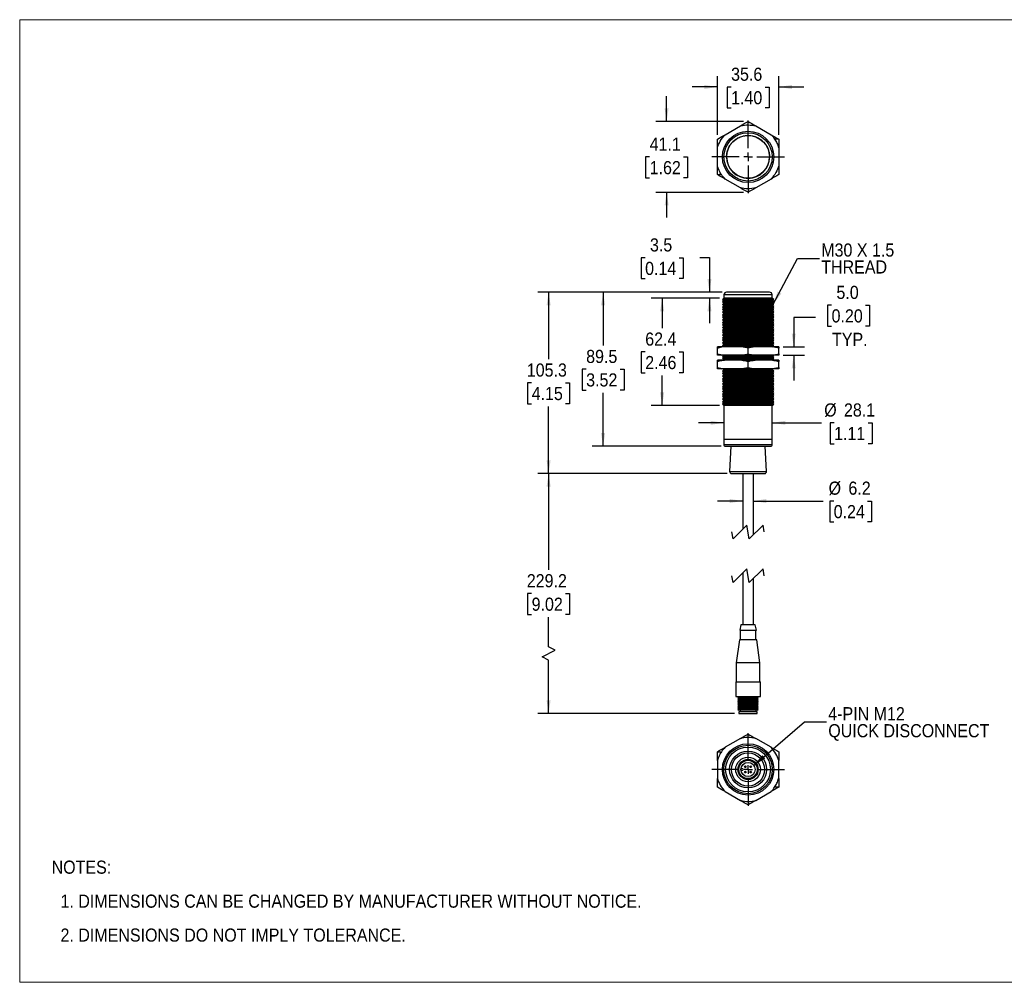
# Model space of a CAD drawing. Header units: millimetres. Extents: x 0 to 432, y 0 to 279.
# Tile 1 of 2: x 0 to 286, y 0 to 279. Entities that reach past the tile are written whole.
import ezdxf

# ---------------------------------------------------------------- set-up
doc = ezdxf.new("R2010")
doc.units = ezdxf.units.MM
doc.linetypes.add('SLD-Center', pattern=[19.05, 15.24, -1.27, 1.27, -1.27])
doc.linetypes.add('SLD-Solid', pattern=[0])
doc.layers.add('CENTER', color=40, linetype='SLD-Center')
doc.layers.add('DIMENSIONS', color=140, linetype='SLD-Solid', lineweight=25)
doc.layers.add('TEXT', color=140, linetype='SLD-Solid', lineweight=25)
doc.styles.add('SLDTEXTSTYLE0', font='GOTHIC.TTF', dxfattribs={"width": 0.913})
doc.styles.get("Standard").update_dxf_attribs({"font": 'GOTHIC.TTF'})
doc.dimstyles.new('SLDDIMSTYLE0', dxfattribs={"dimtxt": 3.81, "dimasz": 3.81, "dimexe": 0, "dimexo": 0.0625, "dimgap": 0.9525, "dimtad": 0, "dimtih": 1, "dimtoh": 1, "dimdec": 1, "dimlfac": 2, "dimrnd": 1e-09, "dimzin": 12, "dimdsep": 46, "dimtxsty": 'SLDTEXTSTYLE0', "dimsah": 1, "dimcen": 0.09, "dimadec": 0, "dimazin": 3, "dimtfac": 1, "dimtdec": 1, "dimtofl": 0, "dimtmove": 0, "dimatfit": 3, "dimfxl": 0, "dimfrac": 2, "dimtolj": 1, "dimtzin": 12, "dimarcsym": 0})
doc.dimstyles.new('SLDDIMSTYLE1', dxfattribs={"dimtxt": 3.81, "dimasz": 3.81, "dimexe": 0, "dimexo": 0.0625, "dimgap": 0.9525, "dimtad": 0, "dimtih": 1, "dimtoh": 1, "dimdec": 1, "dimlfac": 2, "dimrnd": 1e-09, "dimzin": 12, "dimdsep": 46, "dimtxsty": 'SLDTEXTSTYLE0', "dimsah": 1, "dimcen": 0.09, "dimadec": 0, "dimazin": 3, "dimtfac": 1, "dimtdec": 1, "dimtmove": 0, "dimatfit": 0, "dimfxl": 0, "dimfrac": 2, "dimtolj": 1, "dimtzin": 12, "dimarcsym": 0})
doc.dimstyles.new('SLDDIMSTYLE2', dxfattribs={"dimtxt": 3.81, "dimasz": 3.81, "dimexe": 0, "dimexo": 0.0625, "dimgap": 0.9525, "dimtad": 0, "dimtih": 1, "dimtoh": 1, "dimdec": 1, "dimlfac": 2, "dimrnd": 1e-09, "dimzin": 4, "dimdsep": 46, "dimtxsty": 'SLDTEXTSTYLE0', "dimsah": 1, "dimcen": 0.09, "dimadec": 0, "dimazin": 1, "dimtfac": 1, "dimtdec": 1, "dimtmove": 0, "dimatfit": 0, "dimfxl": 0, "dimfrac": 2, "dimtolj": 1, "dimtzin": 12, "dimarcsym": 0})
doc.dimstyles.new('SLDDIMSTYLE3', dxfattribs={"dimtxt": 0.18, "dimasz": 3.81, "dimexe": 0, "dimexo": 0.0625, "dimgap": 0, "dimtad": 0, "dimtih": 1, "dimtoh": 1, "dimdec": 0, "dimrnd": 1e-09, "dimzin": 0, "dimdsep": 46, "dimtxsty": 'Standard', "dimsah": 1, "dimcen": 0.09, "dimadec": 0, "dimazin": 0, "dimtfac": 3.81, "dimtdec": 0, "dimtofl": 0, "dimtmove": 0, "dimatfit": 3, "dimfxl": 0, "dimfrac": 2, "dimtolj": 1, "dimtzin": 0, "dimarcsym": 0})

# ---------------------------------------------------------------- blocks, each defined once
blk = doc.blocks.new('SW_NOTE_0_2')
at = {"layer": 'TEXT', "color": 0, "char_height": 3.81, "attachment_point": 1, "style": 'SLDTEXTSTYLE0'}
for s, insert in [('NOTES:', (0, 4.87)), ('  1. DIMENSIONS CAN BE CHANGED BY MANUFACTURER WITHOUT NOTICE.', (0, -4.99)), ('  2. DIMENSIONS DO NOT IMPLY TOLERANCE.', (0, -14.84))]:
    blk.add_mtext(s, dxfattribs=dict(at, insert=insert))
blk = doc.blocks.new('_D')
at = {"layer": 'DIMENSIONS'}
for p, q in [((204.01, 200.33), (150.42, 200.33)), ((153.6, 200.33), (153.6, 180.86)), ((148.67, 173.98), (147.51, 173.98)), ((147.51, 173.98), (147.51, 167.93)), ((158.52, 173.98), (159.68, 173.98)), ((159.68, 173.98), (159.68, 167.93)), ((147.51, 167.93), (148.67, 167.93)), ((153.6, 147.69), (153.6, 167.15)), ((159.68, 167.93), (158.52, 167.93)), ((205.43, 147.69), (150.42, 147.69))]:
    blk.add_line(p, q, dxfattribs=at)
for points in [[(153.6, 200.33), (153.01, 196.52), (154.18, 196.52)], [(153.6, 147.69), (154.18, 151.5), (153.01, 151.5)]]:
    blk.add_solid(points, dxfattribs=at)
at = {"layer": 'DIMENSIONS', "char_height": 3.81, "attachment_point": 1, "style": 'SLDTEXTSTYLE0'}
for s, insert in [('105.3', (147.26, 179.62)), ('4.15', (148.67, 172.8))]:
    blk.add_mtext(s, dxfattribs=dict(at, insert=insert))
blk = doc.blocks.new('_D_1')
at = {"layer": 'DIMENSIONS'}
for p, q in [((203.23, 198.6), (183.4, 198.6)), ((186.57, 198.6), (186.57, 189.85)), ((181.65, 182.97), (180.49, 182.97)), ((180.49, 182.97), (180.49, 176.92)), ((191.5, 182.97), (192.66, 182.97)), ((192.66, 182.97), (192.66, 176.92)), ((180.49, 176.92), (181.65, 176.92)), ((186.57, 167.4), (186.57, 176.15)), ((192.66, 176.92), (191.5, 176.92)), ((203.23, 167.4), (183.4, 167.4))]:
    blk.add_line(p, q, dxfattribs=at)
for points in [[(186.57, 198.6), (185.99, 194.79), (187.16, 194.79)], [(186.57, 167.4), (187.16, 171.21), (185.99, 171.21)]]:
    blk.add_solid(points, dxfattribs=at)
at = {"layer": 'DIMENSIONS', "char_height": 3.81, "attachment_point": 1, "style": 'SLDTEXTSTYLE0'}
for s, insert in [('62.4', (181.65, 188.61)), ('2.46', (181.65, 181.79))]:
    blk.add_mtext(s, dxfattribs=dict(at, insert=insert))
blk = doc.blocks.new('_D_2')
at = {"layer": 'DIMENSIONS'}
for p, q in [((204.01, 200.33), (166.25, 200.33)), ((169.43, 200.33), (169.43, 184.81)), ((164.5, 177.93), (163.34, 177.93)), ((163.34, 177.93), (163.34, 171.88)), ((174.35, 177.93), (175.51, 177.93)), ((175.51, 177.93), (175.51, 171.88)), ((163.34, 171.88), (164.5, 171.88)), ((175.51, 171.88), (174.35, 171.88)), ((169.43, 155.58), (169.43, 171.1)), ((203.74, 155.58), (166.25, 155.58))]:
    blk.add_line(p, q, dxfattribs=at)
for points in [[(169.43, 200.33), (168.84, 196.52), (170.01, 196.52)], [(169.43, 155.58), (170.01, 159.39), (168.84, 159.39)]]:
    blk.add_solid(points, dxfattribs=at)
at = {"layer": 'DIMENSIONS', "char_height": 3.81, "attachment_point": 1, "style": 'SLDTEXTSTYLE0'}
for s, insert in [('89.5', (164.5, 183.57)), ('3.52', (164.5, 176.75))]:
    blk.add_mtext(s, dxfattribs=dict(at, insert=insert))
blk = doc.blocks.new('_D_3')
at = {"layer": 'DIMENSIONS'}
for p, q in [((205.43, 147.69), (150.42, 147.69)), ((153.6, 147.69), (153.6, 119.71)), ((148.67, 112.83), (147.51, 112.83)), ((147.51, 112.83), (147.51, 106.78)), ((158.52, 112.83), (159.68, 112.83)), ((159.68, 112.83), (159.68, 106.78)), ((147.51, 106.78), (148.67, 106.78)), ((153.6, 97.35), (153.6, 106.01)), ((159.68, 106.78), (158.52, 106.78)), ((155.5, 96.4), (153.6, 97.35)), ((151.69, 94.5), (155.5, 96.4)), ((153.6, 93.54), (151.69, 94.5)), ((153.6, 78.04), (153.6, 93.54)), ((207.59, 78.04), (150.42, 78.04))]:
    blk.add_line(p, q, dxfattribs=at)
for points in [[(153.6, 147.69), (153.01, 143.88), (154.18, 143.88)], [(153.6, 78.04), (154.18, 81.85), (153.01, 81.85)]]:
    blk.add_solid(points, dxfattribs=at)
at = {"layer": 'DIMENSIONS', "char_height": 3.81, "attachment_point": 1, "style": 'SLDTEXTSTYLE0'}
for s, insert in [('229.2', (147.26, 118.47)), ('9.02', (148.67, 111.65))]:
    blk.add_mtext(s, dxfattribs=dict(at, insert=insert))
blk = doc.blocks.new('_D_4')
at = {"layer": 'DIMENSIONS'}
for p, q in [((181.62, 210.3), (180.46, 210.3)), ((180.46, 210.3), (180.46, 204.25)), ((191.47, 210.3), (192.63, 210.3)), ((192.63, 210.3), (192.63, 204.25)), ((197.52, 210.33), (200.3, 210.33)), ((200.3, 210.33), (200.3, 200.33)), ((180.46, 204.25), (181.62, 204.25)), ((192.63, 204.25), (191.47, 204.25)), ((204.01, 200.33), (197.13, 200.33)), ((203.23, 198.6), (197.13, 198.6)), ((200.3, 198.6), (200.3, 191.27))]:
    blk.add_line(p, q, dxfattribs=at)
for points in [[(200.3, 200.33), (200.89, 204.14), (199.72, 204.14)], [(200.3, 198.6), (199.72, 194.79), (200.89, 194.79)]]:
    blk.add_solid(points, dxfattribs=at)
at = {"layer": 'DIMENSIONS', "char_height": 3.81, "attachment_point": 1, "style": 'SLDTEXTSTYLE0'}
for s, insert in [('3.5', (183.03, 215.94)), ('0.14', (181.62, 209.12))]:
    blk.add_mtext(s, dxfattribs=dict(at, insert=insert))
blk = doc.blocks.new('_D_5')
at = {"layer": 'DIMENSIONS'}
for p, q in [((235.77, 196.52), (234.61, 196.52)), ((234.61, 196.52), (234.61, 190.47)), ((245.62, 196.52), (246.78, 196.52)), ((246.78, 196.52), (246.78, 190.47)), ((231.13, 192.94), (224.78, 192.94)), ((224.78, 192.94), (224.78, 184.48)), ((234.61, 190.47), (235.77, 190.47)), ((246.78, 190.47), (245.62, 190.47)), ((221.69, 184.48), (227.95, 184.48)), ((221.69, 182), (227.95, 182)), ((224.78, 182), (224.78, 174.67))]:
    blk.add_line(p, q, dxfattribs=at)
for points in [[(224.78, 184.48), (225.36, 188.29), (224.19, 188.29)], [(224.78, 182), (224.19, 178.19), (225.36, 178.19)]]:
    blk.add_solid(points, dxfattribs=at)
at = {"layer": 'DIMENSIONS', "char_height": 3.81, "attachment_point": 1, "style": 'SLDTEXTSTYLE0'}
for s, insert in [('5.0', (237.18, 202.16)), ('0.20', (235.77, 195.34)), ('TYP.', (235.9, 188.52))]:
    blk.add_mtext(s, dxfattribs=dict(at, insert=insert))
blk = doc.blocks.new('_D_6')
at = {"layer": 'DIMENSIONS'}
for p, q in [((204.5, 162.39), (197.17, 162.39)), ((218.53, 162.39), (232.85, 162.39)), ((236.5, 162.39), (235.34, 162.39)), ((235.34, 162.39), (235.34, 156.34)), ((246.35, 162.39), (247.51, 162.39)), ((247.51, 162.39), (247.51, 156.34)), ((235.34, 156.34), (236.5, 156.34)), ((247.51, 156.34), (246.35, 156.34))]:
    blk.add_line(p, q, dxfattribs=at)
for points in [[(204.5, 162.39), (200.69, 162.98), (200.69, 161.81)], [(218.53, 162.39), (222.34, 161.81), (222.34, 162.98)]]:
    blk.add_solid(points, dxfattribs=at)
at = {"layer": 'DIMENSIONS', "char_height": 3.81, "attachment_point": 1, "style": 'SLDTEXTSTYLE0'}
for s, insert in [('%%c', (233.63, 168.03)), ('28.1', (239.37, 168.03)), ('1.11', (236.5, 161.21))]:
    blk.add_mtext(s, dxfattribs=dict(at, insert=insert))
blk = doc.blocks.new('_D_7')
at = {"layer": 'DIMENSIONS'}
for p, q in [((209.97, 139.7), (202.64, 139.7)), ((213.06, 139.7), (233.28, 139.7)), ((236.38, 139.7), (235.22, 139.7)), ((235.22, 139.7), (235.22, 133.65)), ((246.23, 139.7), (247.39, 139.7)), ((247.39, 139.7), (247.39, 133.65)), ((235.22, 133.65), (236.38, 133.65)), ((247.39, 133.65), (246.23, 133.65))]:
    blk.add_line(p, q, dxfattribs=at)
for points in [[(209.97, 139.7), (206.16, 140.29), (206.16, 139.11)], [(213.06, 139.7), (216.87, 139.11), (216.87, 140.29)]]:
    blk.add_solid(points, dxfattribs=at)
at = {"layer": 'DIMENSIONS', "char_height": 3.81, "attachment_point": 1, "style": 'SLDTEXTSTYLE0'}
for s, insert in [('%%c', (234.91, 145.34)), ('6.2', (240.66, 145.34)), ('0.24', (236.38, 138.52))]:
    blk.add_mtext(s, dxfattribs=dict(at, insert=insert))
blk = doc.blocks.new('SW_NOTE_0_3')
at = {"layer": 'TEXT', "color": 0, "char_height": 3.81, "attachment_point": 1, "style": 'SLDTEXTSTYLE0'}
for s, insert in [('M30 X 1.5', (0.52, 4.36)), ('THREAD', (0.52, -0.56))]:
    blk.add_mtext(s, dxfattribs=dict(at, insert=insert))
blk = doc.blocks.new('_D_8')
at = {"layer": 'DIMENSIONS'}
for p, q in [((187.86, 249.87), (187.86, 257.2)), ((210.24, 249.87), (184.69, 249.87)), ((182.94, 239.55), (181.78, 239.55)), ((181.78, 239.55), (181.78, 233.5)), ((192.79, 239.55), (193.95, 239.55)), ((193.95, 239.55), (193.95, 233.5)), ((181.78, 233.5), (182.94, 233.5)), ((193.95, 233.5), (192.79, 233.5)), ((210.24, 229.29), (184.69, 229.29)), ((187.86, 229.29), (187.86, 221.97))]:
    blk.add_line(p, q, dxfattribs=at)
for points in [[(187.86, 249.87), (188.45, 253.68), (187.28, 253.68)], [(187.86, 229.29), (187.28, 225.48), (188.45, 225.48)]]:
    blk.add_solid(points, dxfattribs=at)
at = {"layer": 'DIMENSIONS', "char_height": 3.81, "attachment_point": 1, "style": 'SLDTEXTSTYLE0'}
for s, insert in [('41.1', (182.94, 245.19)), ('1.62', (182.94, 238.37))]:
    blk.add_mtext(s, dxfattribs=dict(at, insert=insert))
blk = doc.blocks.new('_D_9')
at = {"layer": 'DIMENSIONS'}
for p, q in [((202.6, 246), (202.6, 263.04)), ((220.42, 246), (220.42, 263.04)), ((202.6, 259.87), (195.28, 259.87)), ((206.59, 259.84), (205.43, 259.84)), ((205.43, 259.84), (205.43, 253.79)), ((216.44, 259.84), (217.6, 259.84)), ((217.6, 259.84), (217.6, 253.79)), ((220.42, 259.87), (227.75, 259.87)), ((205.43, 253.79), (206.59, 253.79)), ((217.6, 253.79), (216.44, 253.79))]:
    blk.add_line(p, q, dxfattribs=at)
for points in [[(202.6, 259.87), (198.79, 260.46), (198.79, 259.28)], [(220.42, 259.87), (224.23, 259.28), (224.23, 260.46)]]:
    blk.add_solid(points, dxfattribs=at)
at = {"layer": 'DIMENSIONS', "char_height": 3.81, "attachment_point": 1, "style": 'SLDTEXTSTYLE0'}
for s, insert in [('35.6', (206.59, 265.48)), ('1.40', (206.59, 258.66))]:
    blk.add_mtext(s, dxfattribs=dict(at, insert=insert))
blk = doc.blocks.new('SW_CENTERMARKSYMBOL_0')
at = {"layer": 'CENTER', "color": 0}
for p, q in [((0, 2.54), (0, 10.54)), ((-2.54, 0), (-10.54, 0)), ((0, 0), (-1.27, 0)), ((0, 0), (0, 1.27)), ((0, 0), (0, -1.27)), ((0, 0), (1.27, 0)), ((2.54, 0), (10.54, 0)), ((0, -2.54), (0, -10.54))]:
    blk.add_line(p, q, dxfattribs=at)
blk = doc.blocks.new('SW_NOTE_0_4')
at = {"layer": 'TEXT', "color": 0, "char_height": 3.81, "attachment_point": 1, "style": 'SLDTEXTSTYLE0'}
for s, insert in [('4-PIN M12 ', (0.51, 4.28)), ('QUICK DISCONNECT', (0.51, -0.65))]:
    blk.add_mtext(s, dxfattribs=dict(at, insert=insert))
blk = doc.blocks.new('SW_CENTERMARKSYMBOL_1')
at = {"layer": 'CENTER', "color": 0}
for p, q in [((0, 2.54), (0, 10.54)), ((-2.54, 0), (-10.54, 0)), ((0, 0), (-1.27, 0)), ((0, 0), (0, 1.27)), ((0, 0), (0, -1.27)), ((0, 0), (1.27, 0)), ((2.54, 0), (10.54, 0)), ((0, -2.54), (0, -10.54))]:
    blk.add_line(p, q, dxfattribs=at)

msp = doc.modelspace()

# ---------------------------------------------------------------- linework, layer by layer
at = {"color": 7, "linetype": 'SLD-Solid', "lineweight": 18}
for p, q in [((0, 0), (0, 279.4)), ((0, 279.4), (431.8, 279.4)), ((0, 0), (431.8, 0))]:
    msp.add_line(p, q, dxfattribs=at)
for p, q in [((204.831, 246.011), (209.286, 248.583)), ((213.74, 248.583), (218.195, 246.011)), ((220.422, 244.725), (219.229, 244.725)), ((202.604, 237.01), (202.604, 242.154)), ((220.422, 242.154), (220.422, 237.01)), ((202.604, 234.438), (203.798, 234.438)), ((209.286, 230.58), (204.831, 233.152)), ((218.195, 233.152), (213.74, 230.58)), ((217.742, 200.327), (205.284, 200.327)), ((204.496, 198.6), (204.052, 198.228)), ((204.052, 198.228), (204.496, 197.857)), ((218.974, 198.228), (204.052, 198.228)), ((204.496, 197.857), (204.052, 197.485)), ((204.052, 197.485), (204.496, 197.114)), ((218.974, 197.485), (204.052, 197.485)), ((204.496, 199.539), (204.496, 198.6)), ((218.53, 199.539), (204.496, 199.539)), ((218.53, 198.6), (204.496, 198.6)), ((218.53, 197.857), (204.496, 197.857)), ((218.53, 198.6), (218.53, 199.539)), ((218.974, 198.228), (218.53, 198.6)), ((218.53, 197.857), (218.974, 198.228)), ((218.974, 197.485), (218.53, 197.857)), ((218.53, 197.114), (218.974, 197.485)), ((204.496, 197.114), (204.052, 196.742)), ((204.052, 196.742), (204.496, 196.371)), ((218.974, 196.742), (204.052, 196.742)), ((204.496, 196.371), (204.052, 195.999)), ((204.052, 195.999), (204.496, 195.628)), ((218.974, 195.999), (204.052, 195.999)), ((204.496, 195.628), (204.052, 195.256)), ((204.052, 195.256), (204.496, 194.885)), ((218.974, 195.256), (204.052, 195.256)), ((204.496, 194.885), (204.052, 194.513)), ((204.052, 194.513), (204.496, 194.142)), ((218.974, 194.513), (204.052, 194.513)), ((218.53, 197.114), (204.496, 197.114)), ((218.53, 196.371), (204.496, 196.371)), ((218.53, 195.628), (204.496, 195.628)), ((218.53, 194.885), (204.496, 194.885)), ((218.974, 196.742), (218.53, 197.114)), ((218.53, 196.371), (218.974, 196.742)), ((218.974, 195.999), (218.53, 196.371)), ((218.53, 195.628), (218.974, 195.999)), ((218.974, 195.256), (218.53, 195.628)), ((218.53, 194.885), (218.974, 195.256)), ((218.974, 194.513), (218.53, 194.885)), ((218.53, 194.142), (218.974, 194.513)), ((204.496, 194.142), (204.052, 193.77)), ((204.052, 193.77), (204.496, 193.399)), ((218.974, 193.77), (204.052, 193.77)), ((204.496, 193.399), (204.052, 193.028)), ((204.052, 193.028), (204.496, 192.656)), ((218.974, 193.028), (204.052, 193.028)), ((204.496, 192.656), (204.052, 192.285)), ((204.052, 192.285), (204.496, 191.913)), ((218.974, 192.285), (204.052, 192.285)), ((204.496, 191.913), (204.052, 191.542)), ((218.53, 194.142), (204.496, 194.142)), ((218.53, 193.399), (204.496, 193.399)), ((218.53, 192.656), (204.496, 192.656)), ((218.53, 191.913), (204.496, 191.913)), ((218.974, 193.77), (218.53, 194.142)), ((218.53, 193.399), (218.974, 193.77)), ((218.974, 193.028), (218.53, 193.399)), ((218.53, 192.656), (218.974, 193.028)), ((218.974, 192.285), (218.53, 192.656)), ((218.53, 191.913), (218.974, 192.285)), ((218.974, 191.542), (218.53, 191.913)), ((204.052, 191.542), (204.496, 191.17)), ((218.974, 191.542), (204.052, 191.542)), ((204.496, 191.17), (204.052, 190.799)), ((204.052, 190.799), (204.496, 190.427)), ((218.974, 190.799), (204.052, 190.799)), ((204.496, 190.427), (204.052, 190.056)), ((204.052, 190.056), (204.496, 189.684)), ((218.974, 190.056), (204.052, 190.056)), ((204.496, 189.684), (204.052, 189.313)), ((204.052, 189.313), (204.496, 188.941)), ((218.974, 189.313), (204.052, 189.313)), ((204.496, 188.941), (204.052, 188.57)), ((218.53, 191.17), (204.496, 191.17)), ((218.53, 190.427), (204.496, 190.427)), ((218.53, 189.684), (204.496, 189.684)), ((218.53, 188.941), (204.496, 188.941)), ((218.53, 191.17), (218.974, 191.542)), ((218.974, 190.799), (218.53, 191.17)), ((218.53, 190.427), (218.974, 190.799)), ((218.974, 190.056), (218.53, 190.427)), ((218.53, 189.684), (218.974, 190.056)), ((218.974, 189.313), (218.53, 189.684)), ((218.53, 188.941), (218.974, 189.313)), ((218.974, 188.57), (218.53, 188.941)), ((204.052, 188.57), (204.496, 188.198)), ((218.974, 188.57), (204.052, 188.57)), ((204.496, 188.198), (204.052, 187.827)), ((204.052, 187.827), (204.496, 187.455)), ((218.974, 187.827), (204.052, 187.827)), ((204.496, 187.455), (204.052, 187.084)), ((204.052, 187.084), (204.496, 186.712)), ((218.974, 187.084), (204.052, 187.084)), ((204.496, 186.712), (204.052, 186.341)), ((204.052, 186.341), (204.496, 185.97)), ((218.974, 186.341), (204.052, 186.341)), ((204.496, 185.97), (204.052, 185.598)), ((218.53, 188.198), (204.496, 188.198)), ((218.53, 187.455), (204.496, 187.455)), ((218.53, 186.712), (204.496, 186.712)), ((218.53, 185.97), (204.496, 185.97)), ((218.53, 188.198), (218.974, 188.57)), ((218.974, 187.827), (218.53, 188.198)), ((218.53, 187.455), (218.974, 187.827)), ((218.974, 187.084), (218.53, 187.455)), ((218.53, 186.712), (218.974, 187.084)), ((218.974, 186.341), (218.53, 186.712)), ((218.53, 185.97), (218.974, 186.341)), ((218.974, 185.598), (218.53, 185.97)), ((202.604, 184.103), (203.798, 184.484)), ((202.604, 184.103), (202.604, 184.484)), ((203.798, 184.484), (202.604, 184.484)), ((202.604, 182.382), (202.604, 184.103)), ((204.831, 184.484), (203.798, 184.484)), ((204.052, 185.598), (204.496, 185.227)), ((218.974, 185.598), (204.052, 185.598)), ((204.496, 185.227), (204.052, 184.855)), ((204.052, 184.855), (204.496, 184.484)), ((218.974, 184.855), (204.052, 184.855)), ((218.53, 185.227), (204.496, 185.227)), ((209.286, 184.484), (204.831, 184.484)), ((213.74, 184.484), (209.286, 184.484)), ((211.513, 182.382), (211.513, 184.103)), ((218.195, 184.484), (213.74, 184.484)), ((218.53, 184.484), (218.195, 184.484)), ((220.422, 184.484), (218.195, 184.484)), ((218.53, 185.227), (218.974, 185.598)), ((218.974, 184.855), (218.53, 185.227)), ((218.53, 184.484), (218.974, 184.855)), ((220.422, 184.484), (220.422, 184.103)), ((220.422, 182.382), (220.422, 184.103)), ((202.604, 182.382), (203.798, 182.001)), ((202.604, 182.001), (202.604, 182.382)), ((203.798, 182.001), (202.604, 182.001)), ((202.604, 180.171), (203.798, 180.552)), ((202.604, 180.171), (202.604, 180.552)), ((203.798, 180.552), (202.604, 180.552)), ((202.604, 178.451), (202.604, 180.171)), ((204.831, 182.001), (203.798, 182.001)), ((204.831, 180.552), (203.798, 180.552)), ((204.192, 182.001), (204.052, 181.883)), ((204.052, 181.883), (204.496, 181.512)), ((218.974, 181.883), (204.052, 181.883)), ((204.496, 181.512), (204.052, 181.14)), ((204.052, 181.14), (204.496, 180.769)), ((218.974, 181.14), (204.052, 181.14)), ((204.496, 180.769), (204.237, 180.552)), ((218.53, 181.512), (204.496, 181.512)), ((218.53, 180.769), (204.496, 180.769)), ((209.286, 182.001), (204.831, 182.001)), ((209.286, 180.552), (204.831, 180.552)), ((213.74, 182.001), (209.286, 182.001)), ((213.74, 180.552), (209.286, 180.552)), ((211.513, 178.451), (211.513, 180.171)), ((218.195, 182.001), (213.74, 182.001)), ((218.195, 180.552), (213.74, 180.552)), ((220.422, 182.001), (218.195, 182.001)), ((220.422, 180.552), (218.195, 180.552)), ((218.53, 181.512), (218.974, 181.883)), ((218.974, 181.14), (218.53, 181.512)), ((218.53, 180.769), (218.974, 181.14)), ((218.789, 180.552), (218.53, 180.769)), ((218.974, 181.883), (218.834, 182.001)), ((220.422, 182.382), (220.422, 182.001)), ((220.422, 180.552), (220.422, 180.171)), ((220.422, 178.451), (220.422, 180.171)), ((202.604, 178.451), (203.798, 178.07)), ((202.604, 178.07), (202.604, 178.451)), ((203.798, 178.07), (202.604, 178.07)), ((204.831, 178.07), (203.798, 178.07)), ((204.496, 177.797), (204.052, 177.426)), ((204.052, 177.426), (204.496, 177.054)), ((218.974, 177.426), (204.052, 177.426)), ((204.17, 178.07), (204.496, 177.797)), ((218.53, 177.797), (204.496, 177.797)), ((209.286, 178.07), (204.831, 178.07)), ((213.74, 178.07), (209.286, 178.07)), ((218.195, 178.07), (213.74, 178.07)), ((220.422, 178.07), (218.195, 178.07)), ((218.53, 177.797), (218.856, 178.07)), ((218.974, 177.426), (218.53, 177.797)), ((218.53, 177.054), (218.974, 177.426)), ((220.422, 178.451), (220.422, 178.07)), ((204.496, 177.054), (204.052, 176.683)), ((204.052, 176.683), (204.496, 176.311)), ((218.974, 176.683), (204.052, 176.683)), ((204.496, 176.311), (204.052, 175.94)), ((204.052, 175.94), (204.496, 175.568)), ((218.974, 175.94), (204.052, 175.94)), ((204.496, 175.568), (204.052, 175.197)), ((204.052, 175.197), (204.496, 174.825)), ((218.974, 175.197), (204.052, 175.197)), ((204.496, 174.825), (204.052, 174.454)), ((204.052, 174.454), (204.496, 174.082)), ((218.974, 174.454), (204.052, 174.454)), ((218.53, 177.054), (204.496, 177.054)), ((218.53, 176.311), (204.496, 176.311)), ((218.53, 175.568), (204.496, 175.568)), ((218.53, 174.825), (204.496, 174.825)), ((218.974, 176.683), (218.53, 177.054)), ((218.53, 176.311), (218.974, 176.683)), ((218.974, 175.94), (218.53, 176.311)), ((218.53, 175.568), (218.974, 175.94)), ((218.974, 175.197), (218.53, 175.568)), ((218.53, 174.825), (218.974, 175.197)), ((218.974, 174.454), (218.53, 174.825)), ((218.53, 174.082), (218.974, 174.454)), ((204.496, 174.082), (204.052, 173.711)), ((204.052, 173.711), (204.496, 173.339)), ((218.974, 173.711), (204.052, 173.711)), ((204.496, 173.339), (204.052, 172.968)), ((204.052, 172.968), (204.496, 172.596)), ((218.974, 172.968), (204.052, 172.968)), ((204.496, 172.596), (204.052, 172.225)), ((204.052, 172.225), (204.496, 171.853)), ((218.974, 172.225), (204.052, 172.225)), ((204.496, 171.853), (204.052, 171.482)), ((218.53, 174.082), (204.496, 174.082)), ((218.53, 173.339), (204.496, 173.339)), ((218.53, 172.596), (204.496, 172.596)), ((218.53, 171.853), (204.496, 171.853)), ((218.974, 173.711), (218.53, 174.082)), ((218.53, 173.339), (218.974, 173.711)), ((218.974, 172.968), (218.53, 173.339)), ((218.53, 172.596), (218.974, 172.968)), ((218.974, 172.225), (218.53, 172.596)), ((218.53, 171.853), (218.974, 172.225)), ((218.974, 171.482), (218.53, 171.853)), ((204.052, 171.482), (204.496, 171.111)), ((218.974, 171.482), (204.052, 171.482)), ((204.496, 171.111), (204.052, 170.739)), ((204.052, 170.739), (204.496, 170.368)), ((218.974, 170.739), (204.052, 170.739)), ((204.496, 170.368), (204.052, 169.996)), ((204.052, 169.996), (204.496, 169.625)), ((218.974, 169.996), (204.052, 169.996)), ((204.496, 169.625), (204.052, 169.253)), ((204.052, 169.253), (204.496, 168.882)), ((218.974, 169.253), (204.052, 169.253)), ((204.496, 168.882), (204.052, 168.51)), ((218.53, 171.111), (204.496, 171.111)), ((218.53, 170.368), (204.496, 170.368)), ((218.53, 169.625), (204.496, 169.625)), ((218.53, 168.882), (204.496, 168.882)), ((218.53, 171.111), (218.974, 171.482)), ((218.974, 170.739), (218.53, 171.111)), ((218.53, 170.368), (218.974, 170.739)), ((218.974, 169.996), (218.53, 170.368)), ((218.53, 169.625), (218.974, 169.996)), ((218.974, 169.253), (218.53, 169.625)), ((218.53, 168.882), (218.974, 169.253)), ((218.974, 168.51), (218.53, 168.882)), ((204.052, 168.51), (204.496, 168.139)), ((218.974, 168.51), (204.052, 168.51)), ((204.496, 168.139), (204.052, 167.767)), ((204.052, 167.767), (204.496, 167.396)), ((218.974, 167.767), (204.052, 167.767)), ((218.53, 168.139), (204.496, 168.139)), ((204.496, 167.396), (204.496, 157.604)), ((218.53, 167.396), (204.496, 167.396)), ((218.53, 168.139), (218.974, 168.51)), ((218.974, 167.767), (218.53, 168.139)), ((218.53, 167.396), (218.974, 167.767)), ((218.53, 157.604), (218.53, 167.396)), ((204.465, 157.604), (204.465, 156.131)), ((204.465, 157.604), (218.562, 157.604)), ((218.562, 156.131), (218.562, 157.604)), ((204.465, 156.131), (218.562, 156.131)), ((205.011, 155.585), (218.016, 155.585)), ((206.509, 155.585), (206.156, 148.258)), ((216.87, 148.258), (216.517, 155.585)), ((206.156, 148.258), (216.87, 148.258)), ((206.701, 147.685), (216.325, 147.685)), ((209.97, 147.685), (209.97, 131.522)), ((213.056, 129.89), (213.056, 147.685)), ((209.97, 118.822), (209.97, 103.73)), ((213.056, 103.73), (213.056, 117.19)), ((209.404, 103.73), (209.1, 102.168)), ((213.622, 103.73), (209.404, 103.73)), ((213.926, 102.168), (213.622, 103.73)), ((209.1, 102.168), (213.926, 102.168)), ((209.246, 102.168), (209.246, 99.361)), ((213.78, 99.361), (213.78, 102.168)), ((208.998, 99.361), (208.071, 92.77)), ((211.513, 99.361), (208.998, 99.361)), ((214.028, 99.361), (211.513, 99.361)), ((214.955, 92.77), (214.028, 99.361)), ((208.071, 92.77), (208.071, 87.258)), ((214.955, 92.77), (208.071, 92.77)), ((214.955, 87.258), (214.955, 92.77)), ((207.938, 87.258), (207.938, 82.915)), ((207.938, 87.258), (215.088, 87.258)), ((215.088, 82.915), (215.088, 87.258)), ((207.938, 82.915), (215.088, 82.915)), ((208.827, 82.915), (208.579, 82.667)), ((208.579, 82.667), (208.827, 82.419)), ((208.579, 82.667), (214.447, 82.667)), ((208.827, 82.419), (208.579, 82.172)), ((208.579, 82.172), (208.827, 81.924)), ((208.579, 82.172), (214.447, 82.172)), ((208.827, 81.924), (208.579, 81.676)), ((208.579, 81.676), (208.827, 81.429)), ((208.579, 81.676), (214.447, 81.676)), ((208.827, 81.429), (208.579, 81.181)), ((208.579, 81.181), (208.827, 80.933)), ((214.447, 81.181), (208.579, 81.181)), ((208.827, 80.933), (208.579, 80.686)), ((208.579, 80.686), (208.827, 80.438)), ((214.447, 80.686), (208.579, 80.686)), ((208.827, 80.438), (208.579, 80.19)), ((208.579, 80.19), (208.827, 79.943)), ((214.447, 80.19), (208.579, 80.19)), ((208.827, 82.419), (214.199, 82.419)), ((208.827, 81.924), (214.199, 81.924)), ((208.827, 81.429), (214.199, 81.429)), ((214.199, 80.933), (208.827, 80.933)), ((214.199, 80.438), (208.827, 80.438)), ((214.447, 82.667), (214.199, 82.915)), ((214.199, 82.419), (214.447, 82.667)), ((214.447, 82.172), (214.199, 82.419)), ((214.199, 81.924), (214.447, 82.172)), ((214.447, 81.676), (214.199, 81.924)), ((214.199, 81.429), (214.447, 81.676)), ((214.447, 81.181), (214.199, 81.429)), ((214.199, 80.933), (214.447, 81.181)), ((214.447, 80.686), (214.199, 80.933)), ((214.199, 80.438), (214.447, 80.686)), ((214.447, 80.19), (214.199, 80.438)), ((214.199, 79.943), (214.447, 80.19)), ((208.827, 79.943), (208.579, 79.695)), ((208.579, 79.695), (208.827, 79.447)), ((214.447, 79.695), (208.579, 79.695)), ((208.827, 79.447), (208.579, 79.2)), ((208.579, 79.2), (208.827, 78.952)), ((214.447, 79.2), (208.579, 79.2)), ((214.199, 79.943), (208.827, 79.943)), ((214.199, 79.447), (208.827, 79.447)), ((214.199, 78.952), (208.827, 78.952)), ((208.859, 78.533), (208.859, 78.038)), ((214.167, 78.533), (208.859, 78.533)), ((208.859, 78.038), (214.167, 78.038)), ((209.195, 78.952), (209.195, 78.533)), ((213.831, 78.533), (213.831, 78.952)), ((214.167, 78.038), (214.167, 78.533)), ((214.447, 79.695), (214.199, 79.943)), ((214.199, 79.447), (214.447, 79.695)), ((214.447, 79.2), (214.199, 79.447)), ((214.199, 78.952), (214.447, 79.2)), ((209.286, 70.775), (204.831, 68.203)), ((218.195, 68.203), (213.74, 70.775)), ((202.604, 66.917), (203.798, 66.917)), ((202.604, 64.345), (202.604, 59.201)), ((220.422, 59.201), (220.422, 64.345)), ((209.472, 62.078), (209.754, 62.078)), ((209.754, 61.468), (209.472, 61.468)), ((204.831, 55.344), (209.286, 52.772)), ((213.74, 52.772), (218.195, 55.344)), ((220.422, 56.63), (219.229, 56.63))]:
    msp.add_line(p, q)
for centre, radius in [((211.513, 239.582), 7.461), ((211.513, 239.582), 7.017), ((211.513, 239.582), 6.204), ((211.513, 61.773), 7.461), ((211.513, 61.773), 7.048), ((211.513, 61.773), 6.502), ((211.513, 61.773), 5.358), ((211.513, 61.773), 4.812), ((211.513, 61.773), 3.575), ((211.513, 61.773), 2.934), ((211.513, 61.773), 2.686), ((211.513, 61.773), 2.654), ((211.513, 61.773), 2.064), ((210.745, 62.541), 0.241), ((210.745, 61.005), 0.241), ((212.281, 62.541), 0.241), ((212.281, 61.005), 0.241)]:
    msp.add_circle(centre, radius)
for centre, radius, start, end in [((211.513, 239.582), 6.229, 180, 0), ((205.284, 199.539), 0.787, 90.00016, 179.99981), ((217.742, 199.539), 0.787, 0.00019, 89.99984), ((205.011, 156.131), 0.546, 180.00018, 270.00002), ((218.016, 156.131), 0.546, 269.99998, 359.99982), ((206.701, 148.231), 0.546, 177.23848, 270.00011), ((216.325, 148.231), 0.546, 269.99989, 2.76152), ((209.754, 61.773), 0.305, 270, 90)]:
    msp.add_arc(centre, radius, start, end)
for points in [[(209.286, 248.583), (210.032, 249.014), (210.775, 249.443), (211.513, 249.869)], [(211.513, 249.869), (212.251, 249.443), (212.994, 249.014), (213.74, 248.583)], [(202.604, 244.725), (203.342, 245.152), (204.085, 245.58), (204.831, 246.011)], [(218.195, 246.011), (218.609, 245.581), (218.947, 245.147), (219.229, 244.725)], [(218.195, 246.011), (218.941, 245.58), (219.684, 245.152), (220.422, 244.725)], [(202.604, 242.154), (202.604, 243.016), (202.604, 243.873), (202.604, 244.725)], [(220.422, 244.725), (220.422, 243.873), (220.422, 243.016), (220.422, 242.154)], [(202.604, 234.438), (202.604, 235.291), (202.604, 236.148), (202.604, 237.01)], [(220.422, 237.01), (220.422, 236.148), (220.422, 235.291), (220.422, 234.438)], [(204.831, 233.152), (204.085, 233.583), (203.342, 234.012), (202.604, 234.438)], [(204.831, 233.152), (204.418, 233.582), (204.079, 234.016), (203.798, 234.438)], [(220.422, 234.438), (219.684, 234.012), (218.941, 233.583), (218.195, 233.152)], [(211.513, 229.294), (210.775, 229.721), (210.032, 230.149), (209.286, 230.58)], [(213.74, 230.58), (212.994, 230.149), (212.251, 229.721), (211.513, 229.294)], [(209.286, 70.775), (210.032, 71.206), (210.775, 71.634), (211.513, 72.06)], [(211.513, 72.06), (212.251, 71.634), (212.994, 71.206), (213.74, 70.775)], [(202.604, 66.917), (203.342, 67.343), (204.085, 67.772), (204.831, 68.203)], [(202.604, 64.345), (202.604, 65.207), (202.604, 66.064), (202.604, 66.917)], [(204.831, 68.203), (204.418, 67.773), (204.079, 67.339), (203.798, 66.917)], [(218.195, 68.203), (218.941, 67.772), (219.684, 67.343), (220.422, 66.917)], [(220.422, 66.917), (220.422, 66.064), (220.422, 65.207), (220.422, 64.345)], [(202.604, 56.63), (202.604, 57.482), (202.604, 58.339), (202.604, 59.201)], [(220.422, 59.201), (220.422, 58.339), (220.422, 57.482), (220.422, 56.63)], [(204.831, 55.344), (204.085, 55.775), (203.342, 56.203), (202.604, 56.63)], [(218.195, 55.344), (218.609, 55.774), (218.947, 56.208), (219.229, 56.63)], [(220.422, 56.63), (219.684, 56.203), (218.941, 55.775), (218.195, 55.344)], [(211.513, 51.486), (210.775, 51.912), (210.032, 52.341), (209.286, 52.772)], [(213.74, 52.772), (212.994, 52.341), (212.251, 51.912), (211.513, 51.486)]]:
    msp.add_open_spline(points, degree=3)
for points, knots in [([(209.286, 248.583), (210.062, 248.775), (210.844, 248.861), (212.349, 248.847), (213.071, 248.749), (213.74, 248.583)], [0, 0, 0, 0, 0.5, 0.5, 1, 1, 1, 1]), ([(202.604, 242.154), (202.799, 242.827), (203.079, 243.508), (203.822, 244.817), (204.286, 245.445), (204.831, 246.011)], [0, 0, 0, 0, 0.5, 0.5, 1, 1, 1, 1]), ([(205.284, 239.582), (205.284, 239.641), (205.285, 239.759), (205.293, 239.935), (205.305, 240.112), (205.323, 240.288), (205.344, 240.454), (205.376, 240.658), (205.431, 240.947), (205.583, 241.546), (205.911, 242.383), (206.449, 243.253), (207.068, 243.974), (207.75, 244.577), (208.499, 245.057), (209.259, 245.405), (209.861, 245.597), (210.357, 245.707), (210.868, 245.787), (211.385, 245.819), (211.901, 245.803), (212.415, 245.755), (212.92, 245.66), (213.409, 245.52), (213.882, 245.353), (214.439, 245.097), (214.956, 244.783), (215.338, 244.503), (215.856, 244.076), (216.508, 243.375), (217.126, 242.361), (217.502, 241.385), (217.649, 240.705), (217.706, 240.268), (217.729, 240.029), (217.741, 239.785), (217.742, 239.637), (217.742, 239.582)], [0, 0, 0, 0, 0.009041, 0.018082, 0.027123, 0.0361641, 0.0452053, 0.0529114, 0.0677469, 0.0903976, 0.147613, 0.2048284, 0.2465181, 0.2929156, 0.344018, 0.3824267, 0.4208223, 0.4406698, 0.4604369, 0.5000187, 0.5198662, 0.5396333, 0.5792152, 0.5984651, 0.6176414, 0.656037, 0.6922731, 0.7103641, 0.7285107, 0.7952059, 0.856107, 0.9096353, 0.9548045, 0.9624339, 0.9773461, 0.9915324, 1, 1, 1, 1]), ([(219.229, 244.725), (219.458, 244.381), (219.681, 243.998), (220.088, 243.143), (220.273, 242.672), (220.422, 242.154)], [0, 0, 0, 0, 0.5, 0.5, 1, 1, 1, 1]), ([(203.798, 234.438), (203.568, 234.783), (203.346, 235.166), (202.938, 236.02), (202.754, 236.492), (202.604, 237.01)], [0, 0, 0, 0, 0.5, 0.5, 1, 1, 1, 1]), ([(220.422, 237.01), (220.228, 236.336), (219.948, 235.656), (219.204, 234.347), (218.74, 233.719), (218.195, 233.152)], [0, 0, 0, 0, 0.5, 0.5, 1, 1, 1, 1]), ([(213.74, 230.58), (212.964, 230.388), (212.182, 230.303), (210.677, 230.316), (209.955, 230.415), (209.286, 230.58)], [0, 0, 0, 0, 0.5, 0.5, 1, 1, 1, 1]), ([(204.831, 184.484), (204.65, 184.46), (204.186, 184.399), (203.443, 184.274), (202.884, 184.16), (202.604, 184.103)], [0, 0, 0, 0, 0.2424493, 0.6208133, 1, 1, 1, 1]), ([(211.513, 184.103), (211.332, 184.14), (210.872, 184.235), (210.13, 184.37), (209.567, 184.446), (209.286, 184.484)], [0, 0, 0, 0, 0.2458334, 0.623011, 1, 1, 1, 1]), ([(213.74, 184.484), (213.368, 184.432), (212.808, 184.355), (212.067, 184.218), (211.698, 184.141), (211.513, 184.103)], [0, 0, 0, 0, 0.4991409, 0.7494198, 1, 1, 1, 1]), ([(220.422, 184.103), (220.241, 184.14), (219.781, 184.235), (219.04, 184.37), (218.476, 184.446), (218.195, 184.484)], [0, 0, 0, 0, 0.245799, 0.6229938, 1, 1, 1, 1]), ([(202.604, 182.382), (202.783, 182.345), (203.242, 182.25), (203.984, 182.115), (204.549, 182.039), (204.831, 182.001)], [0, 0, 0, 0, 0.2431088, 0.6216489, 1, 1, 1, 1]), ([(204.831, 180.552), (204.65, 180.529), (204.186, 180.468), (203.443, 180.343), (202.884, 180.229), (202.604, 180.171)], [0, 0, 0, 0, 0.2424493, 0.6208133, 1, 1, 1, 1]), ([(209.286, 182.001), (209.658, 182.052), (210.218, 182.13), (210.959, 182.267), (211.328, 182.343), (211.513, 182.382)], [0, 0, 0, 0, 0.4991409, 0.7494198, 1, 1, 1, 1]), ([(211.513, 180.171), (211.332, 180.209), (210.872, 180.304), (210.13, 180.438), (209.567, 180.514), (209.286, 180.552)], [0, 0, 0, 0, 0.2458328, 0.6230105, 1, 1, 1, 1]), ([(211.513, 182.382), (211.694, 182.344), (212.154, 182.249), (212.896, 182.115), (213.459, 182.039), (213.74, 182.001)], [0, 0, 0, 0, 0.2458328, 0.623011, 1, 1, 1, 1]), ([(213.74, 180.552), (213.368, 180.501), (212.808, 180.424), (212.067, 180.286), (211.698, 180.21), (211.513, 180.171)], [0, 0, 0, 0, 0.4991409, 0.7494198, 1, 1, 1, 1]), ([(218.195, 182.001), (218.567, 182.052), (219.127, 182.13), (219.868, 182.267), (220.237, 182.343), (220.422, 182.382)], [0, 0, 0, 0, 0.4991409, 0.7494195, 1, 1, 1, 1]), ([(220.422, 180.171), (220.241, 180.209), (219.781, 180.304), (219.04, 180.438), (218.476, 180.514), (218.195, 180.552)], [0, 0, 0, 0, 0.2457984, 0.6229938, 1, 1, 1, 1]), ([(202.604, 178.451), (202.783, 178.413), (203.242, 178.318), (203.984, 178.184), (204.549, 178.108), (204.831, 178.07)], [0, 0, 0, 0, 0.2431088, 0.6216489, 1, 1, 1, 1]), ([(209.286, 178.07), (209.658, 178.121), (210.218, 178.198), (210.959, 178.336), (211.328, 178.412), (211.513, 178.451)], [0, 0, 0, 0, 0.4991406, 0.7494198, 1, 1, 1, 1]), ([(211.513, 178.451), (211.694, 178.413), (212.154, 178.318), (212.896, 178.184), (213.459, 178.108), (213.74, 178.07)], [0, 0, 0, 0, 0.2458334, 0.623011, 1, 1, 1, 1]), ([(218.195, 178.07), (218.567, 178.121), (219.127, 178.198), (219.868, 178.336), (220.237, 178.412), (220.422, 178.451)], [0, 0, 0, 0, 0.4991406, 0.7494195, 1, 1, 1, 1]), ([(213.74, 70.775), (212.964, 70.967), (212.182, 71.052), (210.677, 71.039), (209.955, 70.94), (209.286, 70.775)], [0, 0, 0, 0, 0.5, 0.5, 1, 1, 1, 1]), ([(203.798, 66.917), (203.568, 66.572), (203.346, 66.189), (202.938, 65.335), (202.754, 64.863), (202.604, 64.345)], [0, 0, 0, 0, 0.5, 0.5, 1, 1, 1, 1]), ([(220.422, 64.345), (220.228, 65.019), (219.948, 65.699), (219.204, 67.008), (218.74, 67.636), (218.195, 68.203)], [0, 0, 0, 0, 0.5, 0.5, 1, 1, 1, 1]), ([(202.604, 59.201), (202.799, 58.528), (203.079, 57.847), (203.822, 56.538), (204.286, 55.91), (204.831, 55.344)], [0, 0, 0, 0, 0.5, 0.5, 1, 1, 1, 1]), ([(219.229, 56.63), (219.458, 56.974), (219.681, 57.357), (220.088, 58.212), (220.273, 58.683), (220.422, 59.201)], [0, 0, 0, 0, 0.5, 0.5, 1, 1, 1, 1]), ([(209.286, 52.772), (210.062, 52.58), (210.844, 52.494), (212.349, 52.507), (213.071, 52.606), (213.74, 52.772)], [0, 0, 0, 0, 0.5, 0.5, 1, 1, 1, 1])]:
    msp.add_open_spline(points, degree=3, knots=knots)
at = {"layer": 'DIMENSIONS', "color": 140}
for p, q in [((211.154, 132.706), (207.154, 128.706)), ((211.872, 128.706), (211.154, 132.706)), ((215.872, 132.706), (211.872, 128.706)), ((216.231, 130.706), (215.872, 132.706)), ((207.154, 128.706), (206.795, 130.706)), ((207.154, 116.006), (206.795, 118.006)), ((211.154, 120.006), (207.154, 116.006)), ((211.872, 116.006), (211.154, 120.006)), ((215.872, 120.006), (211.872, 116.006)), ((216.231, 118.006), (215.872, 120.006))]:
    msp.add_line(p, q, dxfattribs=at)

# ---------------------------------------------------------------- block references
at = {"layer": 'CENTER'}
for name, p in [('SW_CENTERMARKSYMBOL_0', (211.513, 239.582)), ('SW_CENTERMARKSYMBOL_1', (211.513, 61.773))]:
    msp.add_blockref(name, p, dxfattribs=at)
at = {"layer": 'TEXT'}
for name, p in [('SW_NOTE_0_3', (232.244, 210.094)), ('SW_NOTE_0_4', (234.299, 75.582)), ('SW_NOTE_0_2', (9.261, 30.451))]:
    msp.add_blockref(name, p, dxfattribs=at)

# ---------------------------------------------------------------- dimensions: what is measured, and where the dimension line sits
at = {"layer": 'DIMENSIONS'}
for base, p1, p2, angle, dimstyle, picture, middle in [((220.422, 259.869), (202.604, 244.725), (220.422, 244.725), 0, 'SLDDIMSTYLE1', '_D_9', (211.513, 259.869)), ((187.8645, 229.2945), (211.5131, 249.869), (211.5131, 229.2945), 90, 'SLDDIMSTYLE1', '_D_8', (187.8645, 239.5818)), ((200.303, 200.327), (204.496, 198.6), (205.284, 200.327), 90, 'SLDDIMSTYLE1', '_D_4', (200.303, 210.327)), ((153.597, 147.685), (205.284, 200.327), (206.701, 147.685), 90, 'SLDDIMSTYLE0', '_D', (153.597, 174.006)), ((169.426, 155.585), (205.284, 200.327), (205.011, 155.585), 90, 'SLDDIMSTYLE0', '_D_2', (169.426, 177.956)), ((186.575, 167.396), (204.496, 198.6), (204.496, 167.396), 90, 'SLDDIMSTYLE0', '_D_1', (186.575, 182.998))]:
    dim = msp.add_linear_dim(base=base, p1=p1, p2=p2, angle=angle, dimstyle=dimstyle, dxfattribs=at)
    dim.commit()
    dim.dimension.update_dxf_attribs({"geometry": picture, "text_midpoint": middle, "dimtype": 160})
for base, p1, p2, angle, text, dimstyle, picture, middle in [((224.777, 184.484), (220.422, 182.001), (220.422, 184.484), 90, '<>\\PTYP.', 'SLDDIMSTYLE2', '_D_5', (224.777, 192.937)), ((218.53, 162.392), (204.496, 157.604), (218.53, 157.604), 0, '%%c<>', 'SLDDIMSTYLE1', '_D_6', (241.427, 162.392)), ((153.597, 78.038), (206.701, 147.685), (208.859, 78.038), 90, '229.2', 'SLDDIMSTYLE0', '_D_3', (153.597, 112.862))]:
    dim = msp.add_linear_dim(base=base, p1=p1, p2=p2, angle=angle, text=text, dimstyle=dimstyle, dxfattribs=at)
    dim.commit()
    dim.dimension.update_dxf_attribs({"geometry": picture, "text_midpoint": middle, "dimtype": 160})
dim = msp.add_linear_dim(base=(213.056, 139.7), p1=(209.97, 150.225), p2=(213.056, 150.225), text='%%c<>', dimstyle='SLDDIMSTYLE1', dxfattribs=at)
dim.commit()
dim.dimension.update_dxf_attribs({"geometry": '_D_7', "text_midpoint": (241.305, 139.7), "dimtype": 160})

# ---------------------------------------------------------------- leaders
at = {"layer": 'TEXT'}
for points in [[(218.838, 196.856), (225.894, 210.094), (232.244, 210.094)], [(213.196, 62.968), (227.949, 75.582), (234.299, 75.582)]]:
    msp.add_leader(points, dimstyle='SLDDIMSTYLE3', dxfattribs=at)

doc.saveas('drawing.dxf')
